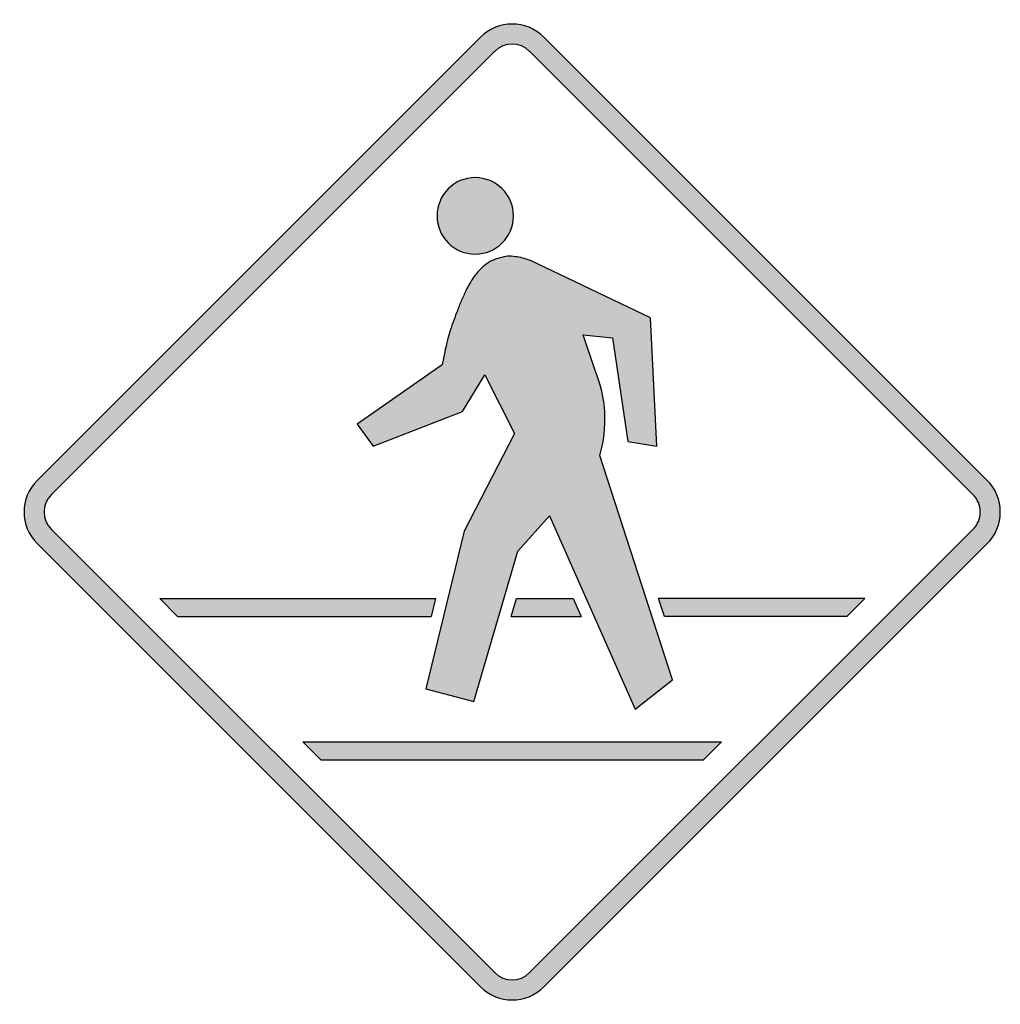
# Model space of a CAD drawing. Header units: inches. Extents: x -0.5 to 0.5, y -0.5 to 0.5.
import ezdxf

# ---------------------------------------------------------------- set-up
doc = ezdxf.new("R2010")
doc.units = ezdxf.units.IN
doc.header["$MEASUREMENT"] = 0

msp = doc.modelspace()

# ---------------------------------------------------------------- hatches: boundary and pattern name
h = msp.add_hatch(color=7)
h.paths.add_polyline_path([(0.4865, -0.0325), (0.0325, -0.4865), (0.0277, -0.4907), (0.0227, -0.494), (0.0173, -0.4967), (0.0117, -0.4985), (0.0058, -0.4997), (0, -0.5), (-0.0058, -0.4997), (-0.0117, -0.4985), (-0.0173, -0.4967), (-0.0227, -0.494), (-0.0277, -0.4907), (-0.0325, -0.4865), (-0.4865, -0.0325), (-0.4907, -0.0277), (-0.494, -0.0227), (-0.4967, -0.0173), (-0.4985, -0.0117), (-0.4997, -0.0058), (-0.5, 0), (-0.4997, 0.0058), (-0.4985, 0.0117), (-0.4967, 0.0173), (-0.494, 0.0227), (-0.4907, 0.0277), (-0.4865, 0.0325), (-0.0325, 0.4865), (-0.0277, 0.4907), (-0.0227, 0.494), (-0.0173, 0.4967), (-0.0117, 0.4985), (-0.0058, 0.4997), (0, 0.5), (0.0058, 0.4997), (0.0117, 0.4985), (0.0173, 0.4967), (0.0227, 0.494), (0.0277, 0.4907), (0.0325, 0.4865), (0.4865, 0.0325), (0.4905, 0.0278), (0.4938, 0.0228), (0.4965, 0.0175), (0.4985, 0.0118), (0.4997, 0.006), (0.5, 0), (0.4997, -0.006), (0.4985, -0.0118), (0.4965, -0.0175), (0.4938, -0.0228), (0.4905, -0.0278), (0.4865, -0.0325)])
h.paths.add_polyline_path([(-0.472, -0.0178), (-0.0178, -0.472), (-0.0153, -0.4743), (-0.0125, -0.4762), (-0.0095, -0.4777), (-0.0065, -0.4787), (-0.0032, -0.4792), (0, -0.4795), (0.0032, -0.4792), (0.0065, -0.4787), (0.0095, -0.4777), (0.0125, -0.4762), (0.0153, -0.4743), (0.0178, -0.472), (0.472, -0.0178), (0.4742, -0.0153), (0.476, -0.0127), (0.4775, -0.0097), (0.4785, -0.0065), (0.4792, -0.0033), (0.4795, 0), (0.4792, 0.0033), (0.4785, 0.0065), (0.4775, 0.0097), (0.476, 0.0127), (0.4742, 0.0153), (0.472, 0.0178), (0.0178, 0.472), (0.0153, 0.4743), (0.0125, 0.4762), (0.0095, 0.4777), (0.0065, 0.4787), (0.0032, 0.4792), (0, 0.4795), (-0.0032, 0.4792), (-0.0065, 0.4787), (-0.0095, 0.4777), (-0.0125, 0.4762), (-0.0153, 0.4743), (-0.0178, 0.472), (-0.472, 0.0178), (-0.4743, 0.0153), (-0.4762, 0.0125), (-0.4777, 0.0095), (-0.4787, 0.0065), (-0.4792, 0.0032), (-0.4795, 0), (-0.4792, -0.0032), (-0.4787, -0.0065), (-0.4777, -0.0095), (-0.4762, -0.0125), (-0.4743, -0.0153), (-0.472, -0.0178)], flags=0)
h = msp.add_hatch(color=7)
edge = h.paths.add_edge_path()
edge.add_spline(control_points=[(0.0013, 0.3034), (0.0013, 0.2818), (-0.0163, 0.2643), (-0.0379, 0.2643), (-0.0595, 0.2643), (-0.077, 0.2818), (-0.077, 0.3034), (-0.077, 0.3251), (-0.0595, 0.3426), (-0.0379, 0.3426), (-0.0163, 0.3426), (0.0013, 0.3251), (0.0013, 0.3034)], knot_values=[0, 0, 0, 0, 1, 1, 1, 2, 2, 2, 3, 3, 3, 4, 4, 4, 4], degree=3, periodic=0)
for points in [[(-0.1587, 0.09), (-0.0718, 0.1508), (-0.0715, 0.1518), (-0.0713, 0.153), (-0.0712, 0.1542), (-0.071, 0.1552), (-0.0707, 0.1563), (-0.0705, 0.1573), (-0.0703, 0.1585), (-0.07, 0.1597), (-0.0698, 0.1607), (-0.0697, 0.1618), (-0.0693, 0.1628), (-0.0692, 0.164), (-0.0688, 0.1657), (-0.0683, 0.1673), (-0.068, 0.1688), (-0.0677, 0.1705), (-0.0672, 0.1722), (-0.0668, 0.1738), (-0.0663, 0.1755), (-0.066, 0.177), (-0.0655, 0.1787), (-0.0652, 0.1803), (-0.0647, 0.182), (-0.0642, 0.1835), (-0.0637, 0.1853), (-0.0632, 0.187), (-0.0627, 0.1888), (-0.062, 0.1905), (-0.0615, 0.1922), (-0.0608, 0.194), (-0.0602, 0.1957), (-0.0595, 0.1973), (-0.0588, 0.199), (-0.0583, 0.2008), (-0.0577, 0.2025), (-0.057, 0.2042), (-0.0563, 0.206), (-0.0557, 0.2078), (-0.0548, 0.2097), (-0.0542, 0.2115), (-0.0535, 0.2133), (-0.0527, 0.215), (-0.0518, 0.2168), (-0.0512, 0.2187), (-0.0503, 0.2205), (-0.0495, 0.2222), (-0.0487, 0.224), (-0.0478, 0.2258), (-0.0468, 0.228), (-0.0458, 0.2302), (-0.0447, 0.2322), (-0.0435, 0.2343), (-0.0422, 0.2363), (-0.0408, 0.2383), (-0.0395, 0.2403), (-0.0382, 0.2423), (-0.0367, 0.2442), (-0.0352, 0.246), (-0.0335, 0.2478), (-0.0318, 0.2497), (-0.0308, 0.2507), (-0.0297, 0.2517), (-0.0285, 0.2527), (-0.0272, 0.2537), (-0.026, 0.2545), (-0.0247, 0.2553), (-0.0233, 0.2562), (-0.022, 0.257), (-0.0207, 0.2577), (-0.0192, 0.2582), (-0.0178, 0.2588), (-0.0163, 0.2593), (-0.015, 0.2597), (-0.0137, 0.26), (-0.0125, 0.2605), (-0.0112, 0.2608), (-0.0098, 0.2612), (-0.0087, 0.2615), (-0.0073, 0.2617), (-0.006, 0.262), (-0.0047, 0.262), (-0.0033, 0.2622), (-0.002, 0.2622), (-0.0007, 0.2622), (0.0005, 0.262), (0.0018, 0.2618), (0.003, 0.2617), (0.0043, 0.2615), (0.0057, 0.2613), (0.0068, 0.261), (0.0082, 0.2608), (0.0093, 0.2605), (0.0107, 0.2602), (0.0118, 0.2598), (0.013, 0.2595), (0.0143, 0.2592), (0.0153, 0.2588), (0.0163, 0.2585), (0.0173, 0.2582), (0.0182, 0.2578), (0.0192, 0.2573), (0.0202, 0.257), (0.0212, 0.2567), (0.0222, 0.2562), (0.0232, 0.2558), (0.024, 0.2553), (0.025, 0.2548), (0.026, 0.2543), (0.1418, 0.199), (0.1482, 0.0675), (0.1185, 0.0722), (0.1028, 0.1787), (0.0727, 0.1815), (0.085, 0.1448), (0.0877, 0.138), (0.09, 0.1308), (0.0918, 0.1237), (0.0933, 0.1165), (0.0943, 0.1092), (0.0948, 0.1018), (0.095, 0.0945), (0.0948, 0.0872), (0.0942, 0.0798), (0.0932, 0.0725), (0.0917, 0.0652), (0.0897, 0.058), (0.164, -0.172), (0.1262, -0.2018), (0.038, -0.004), (0.0058, -0.0402), (-0.0392, -0.1943), (-0.0883, -0.181), (-0.049, -0.0195), (0.0022, 0.0805), (-0.028, 0.1403), (-0.0508, 0.1028), (-0.1425, 0.0673), (-0.1587, 0.09)], [(-0.0785, -0.0887), (-0.3612, -0.0887), (-0.3428, -0.107), (-0.0828, -0.107), (-0.0785, -0.0887)], [(-0.001, -0.107), (0.0043, -0.0887), (0.0623, -0.0887), (0.0705, -0.107), (-0.001, -0.107)], [(0.3612, -0.0887), (0.3428, -0.107), (0.156, -0.107), (0.15, -0.0887), (0.3612, -0.0887)], [(-0.2143, -0.2355), (0.2143, -0.2355), (0.196, -0.2538), (-0.196, -0.2538), (-0.2143, -0.2355)]]:
    msp.add_hatch(color=7).paths.add_polyline_path(points)

# ---------------------------------------------------------------- linework, layer by layer
at = {"color": 7}
for p, q in [((-0.0324, 0.4866), (-0.4866, 0.0324)), ((0.4866, 0.0324), (0.0324, 0.4866)), ((-0.0179, 0.4721), (-0.472, 0.0179)), ((0.472, 0.0179), (0.0179, 0.4721)), ((0.1418, 0.199), (0.0259, 0.2544)), ((0.1481, 0.0675), (0.1418, 0.199)), ((0.085, 0.1449), (0.0727, 0.1815)), ((0.0727, 0.1815), (0.1028, 0.1786)), ((0.1028, 0.1786), (0.1186, 0.0721)), ((-0.0718, 0.1508), (-0.1587, 0.0901)), ((-0.0509, 0.1029), (-0.028, 0.1404)), ((-0.028, 0.1404), (0.0022, 0.0805)), ((-0.1425, 0.0673), (-0.0509, 0.1029)), ((-0.1587, 0.0901), (-0.1425, 0.0673)), ((0.0022, 0.0805), (-0.0491, -0.0195)), ((0.1186, 0.0721), (0.1481, 0.0675)), ((0.1641, -0.172), (0.0897, 0.058)), ((0.0058, -0.0401), (0.0381, -0.004)), ((0.0381, -0.004), (0.1261, -0.2019)), ((-0.472, -0.0179), (-0.0179, -0.472)), ((-0.0491, -0.0195), (-0.0883, -0.1811)), ((0.472, -0.0179), (0.0179, -0.472)), ((-0.4866, -0.0324), (-0.0324, -0.4866)), ((-0.0392, -0.1943), (0.0058, -0.0401)), ((0.4866, -0.0324), (0.0324, -0.4866)), ((-0.3611, -0.0887), (-0.0785, -0.0887)), ((-0.3611, -0.0887), (-0.3428, -0.107)), ((-0.0785, -0.0887), (-0.0829, -0.107)), ((-0.001, -0.107), (0.0043, -0.0887)), ((0.0043, -0.0887), (0.0624, -0.0887)), ((0.0624, -0.0887), (0.0705, -0.107)), ((0.1559, -0.107), (0.15, -0.0887)), ((0.3611, -0.0887), (0.15, -0.0887)), ((0.3428, -0.107), (0.3611, -0.0887)), ((-0.3428, -0.107), (-0.0829, -0.107)), ((-0.001, -0.107), (0.0705, -0.107)), ((0.3428, -0.107), (0.1559, -0.107)), ((-0.0883, -0.1811), (-0.0392, -0.1943)), ((0.1261, -0.2019), (0.1641, -0.172)), ((-0.2143, -0.2355), (0.2143, -0.2355)), ((-0.2143, -0.2355), (-0.196, -0.2538)), ((0.196, -0.2538), (0.2143, -0.2355)), ((-0.196, -0.2538), (0.196, -0.2538))]:
    msp.add_line(p, q, dxfattribs=at)
for points in [[(0.0324, 0.4866), (0.0145, 0.5045), (-0.0145, 0.5045), (-0.0324, 0.4866)], [(0.0179, 0.472), (0.008, 0.4819), (-0.008, 0.4819), (-0.0179, 0.472)], [(0.0897, 0.058), (0.0982, 0.0866), (0.0966, 0.1173), (0.085, 0.1449)], [(-0.4866, 0.0324), (-0.5045, 0.0145), (-0.5045, -0.0145), (-0.4866, -0.0324)], [(-0.472, 0.0179), (-0.4819, 0.008), (-0.4819, -0.008), (-0.472, -0.0179)], [(-0.0179, -0.472), (-0.008, -0.4819), (0.008, -0.4819), (0.0179, -0.472)], [(-0.0324, -0.4866), (-0.0145, -0.5045), (0.0145, -0.5045), (0.0324, -0.4866)]]:
    msp.add_open_spline(points, degree=3, dxfattribs=at)
for points, knots in [([(0.0013, 0.3034), (0.0013, 0.2818), (-0.0163, 0.2643), (-0.0379, 0.2643), (-0.0595, 0.2643), (-0.077, 0.2818), (-0.077, 0.3034), (-0.077, 0.3251), (-0.0595, 0.3426), (-0.0379, 0.3426), (-0.0163, 0.3426), (0.0013, 0.3251), (0.0013, 0.3034)], [0, 0, 0, 0, 1, 1, 1, 2, 2, 2, 3, 3, 3, 4, 4, 4, 4]), ([(-0.0007, 0.2621), (-0.0034, 0.2623), (-0.006, 0.2621), (-0.0086, 0.2614), (-0.0112, 0.2608), (-0.0138, 0.2601), (-0.0163, 0.2593), (-0.0192, 0.2583), (-0.0221, 0.257), (-0.0247, 0.2554), (-0.0273, 0.2538), (-0.0297, 0.2518), (-0.0319, 0.2496), (-0.0352, 0.2462), (-0.0383, 0.2424), (-0.0409, 0.2384), (-0.0436, 0.2344), (-0.0459, 0.2302), (-0.0479, 0.2258), (-0.0495, 0.2222), (-0.0511, 0.2187), (-0.0527, 0.2151), (-0.0542, 0.2115), (-0.0557, 0.2078), (-0.057, 0.2042), (-0.0583, 0.2008), (-0.0595, 0.1973), (-0.0608, 0.1939), (-0.0621, 0.1905), (-0.0632, 0.187), (-0.0642, 0.1835), (-0.0651, 0.1803), (-0.066, 0.1771), (-0.0668, 0.1738), (-0.0677, 0.1705), (-0.0684, 0.1673), (-0.0691, 0.164), (-0.0696, 0.1618), (-0.0701, 0.1596), (-0.0705, 0.1574), (-0.071, 0.1552), (-0.0714, 0.153), (-0.0718, 0.1508)], [0, 0, 0, 0, 1, 1, 1, 2, 2, 2, 3, 3, 3, 4, 4, 4, 5, 5, 5, 6, 6, 6, 7, 7, 7, 8, 8, 8, 9, 9, 9, 10, 10, 10, 11, 11, 11, 12, 12, 12, 13, 13, 13, 14, 14, 14, 14]), ([(0.0259, 0.2544), (0.0241, 0.2553), (0.0221, 0.2562), (0.0202, 0.257), (0.0183, 0.2578), (0.0163, 0.2585), (0.0143, 0.2591), (0.0119, 0.2599), (0.0094, 0.2606), (0.0069, 0.261), (0.0043, 0.2615), (0.0018, 0.2618), (-0.0007, 0.2621)], [0, 0, 0, 0, 1, 1, 1, 2, 2, 2, 3, 3, 3, 4, 4, 4, 4]), ([(0.4866, -0.0324), (0.4952, -0.0238), (0.5, -0.0122), (0.5, 0), (0.5, 0.0122), (0.4952, 0.0238), (0.4866, 0.0324)], [0, 0, 0, 0, 1, 1, 1, 2, 2, 2, 2]), ([(0.472, -0.0179), (0.4768, -0.0132), (0.4794, -0.0067), (0.4794, 0), (0.4794, 0.0067), (0.4768, 0.0132), (0.472, 0.0179)], [0, 0, 0, 0, 1, 1, 1, 2, 2, 2, 2])]:
    msp.add_open_spline(points, degree=3, knots=knots, dxfattribs=at)

doc.saveas('drawing.dxf')
